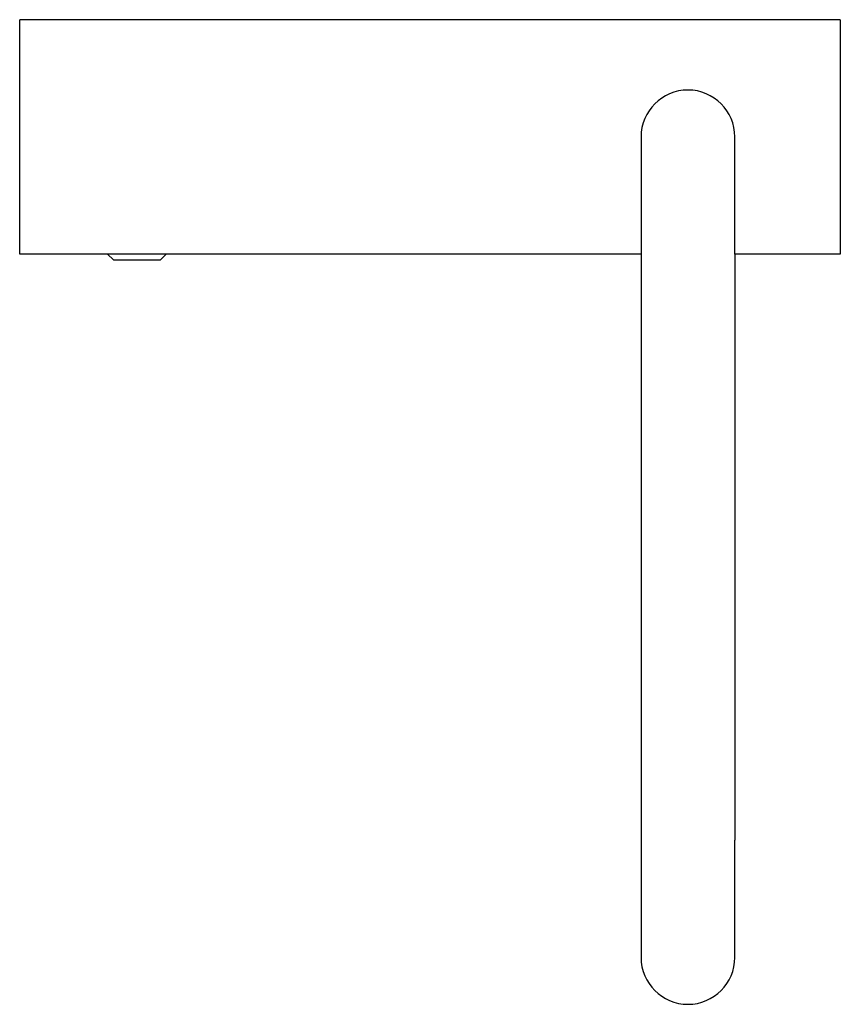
# Model space of a CAD drawing. Header units: millimetres. Extents: x 3712.7135 to 3712.7835, y 1385.4494 to 1385.5334.
import ezdxf

# ---------------------------------------------------------------- set-up
doc = ezdxf.new("R2010")
doc.units = ezdxf.units.MM
doc.layers.add('Sanindusa', color=3, linetype='Continuous')

msp = doc.modelspace()

# ---------------------------------------------------------------- linework, layer by layer
at = {"layer": 'Sanindusa'}
for p, q in [((3712.783477, 1385.533366), (3712.713477, 1385.533366)), ((3712.713477, 1385.513366), (3712.713477, 1385.533366)), ((3712.783477, 1385.533366), (3712.783477, 1385.513366)), ((3712.766477, 1385.523366), (3712.766477, 1385.513366)), ((3712.774477, 1385.513366), (3712.774477, 1385.523366)), ((3712.720977, 1385.513366), (3712.713477, 1385.513366)), ((3712.720977, 1385.513357), (3712.720977, 1385.513366)), ((3712.721467, 1385.512866), (3712.720977, 1385.513357)), ((3712.724077, 1385.513357), (3712.720977, 1385.513357)), ((3712.721467, 1385.512866), (3712.725486, 1385.512866)), ((3712.725977, 1385.513357), (3712.724077, 1385.513357)), ((3712.725486, 1385.512866), (3712.725977, 1385.513357)), ((3712.766477, 1385.513366), (3712.725977, 1385.513366)), ((3712.725977, 1385.513357), (3712.725977, 1385.513366)), ((3712.766477, 1385.513366), (3712.766477, 1385.463366)), ((3712.774477, 1385.513366), (3712.774477, 1385.463366)), ((3712.783477, 1385.513366), (3712.774477, 1385.513366)), ((3712.766477, 1385.463366), (3712.766477, 1385.453366)), ((3712.774477, 1385.453366), (3712.774477, 1385.463366))]:
    msp.add_line(p, q, dxfattribs=at)
for centre, start, end in [((3712.770477, 1385.523366), 0, 180), ((3712.770477, 1385.453366), 180, 0)]:
    msp.add_arc(centre, 0.004, start, end, dxfattribs=at)

doc.saveas('drawing.dxf')
